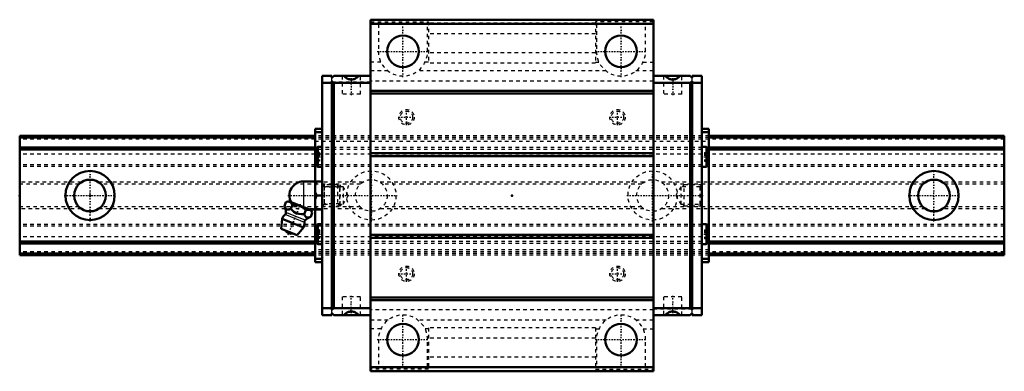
# Model space of a CAD drawing. Header units: millimetres. Extents: x -20 to 260, y -50 to 50.
import ezdxf

# ---------------------------------------------------------------- set-up
doc = ezdxf.new("R2010")
doc.units = ezdxf.units.MM
doc.linetypes.add('Center', pattern=[1.5, 0.45, -0.5, 0.05, -0.5])
doc.linetypes.add('Dashed', pattern=[2, 1, -1])
for name, color, linetype, lineweight in [('2d ConnectionPoints', 7, 'Continuous', 50), ('AM_0', 7, 'Continuous', 50), ('AM_4', 3, 'Continuous', 25), ('AM_5', 3, 'Continuous', 25), ('AM_7', 7, 'Center', 25), ('AM_9', 6, 'Dashed', 25)]:
    doc.layers.add(name, color=color, linetype=linetype, lineweight=lineweight)

# ---------------------------------------------------------------- blocks, each defined once
blk = doc.blocks.new('1_i536fd4me5xuo9ccvnxm9zvfj________0_in_HSR35M1B1SS280LG200BM6F84000_4')
at = {"layer": 'AM_0'}
for p, q in [((60.7, 4), (66, 4)), ((64, 4), (64, -4)), ((64.5, 0), (66, 0)), ((55.28, -3), (55.71, -1.93)), ((56.49, -1.6), (55.71, -1.93)), ((62.88, -4.18), (56.49, -1.6)), ((57.15, -3.76), (57.58, -2.69)), ((60.9, -5.27), (61.33, -4.2)), ((62.42, -4), (66, -4)), ((62.77, -6.03), (63.21, -4.96)), ((63.21, -4.96), (62.88, -4.18)), ((54.6, -6.67), (54.4, -9.49)), ((60.72, -9.14), (54.6, -6.67)), ((58.89, -11.31), (54.4, -9.49)), ((58.89, -11.31), (60.72, -9.14))]:
    blk.add_line(p, q, dxfattribs=at)
for points in [[(64.5, 4), (64.21, 3.44), (64, 2.85)], [(64, 1.15), (64.06, 0.96), (64.5, 0)], [(64.5, 0), (64.21, -0.56), (64, -1.15)], [(57.58, -2.69), (57.32, -2.21), (56.96, -1.86), (56.66, -1.76), (56.31, -1.75), (55.71, -1.93)], [(61.33, -4.2), (60.49, -3.42), (59.97, -3.09), (59.39, -2.85), (58.79, -2.71), (58.17, -2.67), (57.58, -2.69)], [(55.28, -3), (55.46, -3.4), (55.68, -3.74), (55.87, -3.91), (56.09, -4), (56.34, -4.01), (56.6, -3.96), (57.15, -3.76)], [(57.15, -3.76), (57.58, -4.23), (58, -4.62), (58.47, -4.95), (58.9, -5.15), (59.36, -5.26), (60.13, -5.32), (60.9, -5.27)], [(60.9, -5.27), (61.08, -5.67), (61.3, -6.01), (61.49, -6.18), (61.71, -6.27), (61.96, -6.29), (62.22, -6.24), (62.77, -6.03)], [(63.21, -4.96), (62.95, -4.48), (62.59, -4.14), (62.28, -4.03), (61.93, -4.03), (61.33, -4.2)], [(64, -2.85), (64.06, -3.04), (64.5, -4)]]:
    blk.add_lwpolyline(points, dxfattribs=at)
for centre, radius, start, end in [((60.7, 0), 4, 90, 207.9876), ((57.66, -7.9), 3.3, 131.9787, 158), ((49.73, -5.29), 6, 4.8448, 22.4713), ((54.92, -4.86), 0.8, 311.9787, 4.8448), ((57.66, -7.9), 3.3, 338, 4.0213), ((61.75, -7.62), 0.8, 131.1552, 184.0213), ((65.17, -11.53), 6, 113.5501, 131.1552), ((57.19, -9.07), 1.82, 210.1342, 285.8658)]:
    blk.add_arc(centre, radius, start, end, dxfattribs=at)
at = {"layer": 'AM_4'}
for p, q in [((60.7, 4), (60.7, -3.3)), ((60.95, -7.67), (55.45, -5.45)), ((61.22, -7.01), (55.71, -4.79))]:
    blk.add_line(p, q, dxfattribs=at)
at = {"layer": 'AM_5', "linetype": 'Dashed'}
for p, q in [((66.54, 3), (66.54, -3)), ((71, 2.39), (66.54, 2.39)), ((71, -2.39), (66.54, -2.39))]:
    blk.add_line(p, q, dxfattribs=at)
at = {"layer": 'AM_7'}
blk.add_line((56.34, -11.15), (59.84, -2.5), dxfattribs=at)
at = {"layer": 'AM_9'}
for p, q in [((70.39, 3), (66, 3)), ((71, 2.39), (70.39, 3)), ((70.39, 3), (70.39, -3)), ((71, 2.39), (71, -2.39)), ((70.39, -3), (71, -2.39)), ((66, -3), (70.39, -3))]:
    blk.add_line(p, q, dxfattribs=at)
blk = doc.blocks.new('2_HSR35M1BSSB_M6F_Slider_0_in_HSR35M1B1SS280LG200BM6F84000_4')
at = {"layer": 'AM_0'}
for p, q in [((79.8, 50), (79.8, -50)), ((160.2, 50), (79.8, 50)), ((160.2, 48.8), (79.8, 48.8)), ((160.2, 50), (160.2, -50)), ((66, 34), (66, -34)), ((68.8, 34), (66, 34)), ((68.8, 33.5), (69.3, 34)), ((68.8, 34), (68.8, 33.5)), ((79.8, 34), (69.3, 34)), ((160.2, 34), (170.7, 34)), ((171.2, 33.5), (170.7, 34)), ((171.2, 34), (174, 34)), ((171.2, 34), (171.2, 33.5)), ((174, -34), (174, 34)), ((68.8, 32), (66, 32)), ((68.8, 32.5), (68.8, -32.5)), ((69.3, 32), (68.8, 32.5)), ((69.3, -32), (69.3, 32)), ((79.8, 32), (69.3, 32)), ((160.2, 32), (170.7, 32)), ((170.7, 32), (171.2, 32.5)), ((170.7, -32), (170.7, 32)), ((171.2, 32.5), (171.2, -32.5)), ((171.2, 32), (174, 32)), ((160.2, 29.8), (79.8, 29.8)), ((160.2, 29), (79.8, 29)), ((64, 19), (64, 4)), ((64, 19), (66, 19)), ((64, 18), (66, 18)), ((176, 19), (174, 19)), ((176, 18), (174, 18)), ((176, 19), (176, -19)), ((64.5, 13.47), (64.5, 8.52)), ((66, 13.85), (64.87, 13.85)), ((160.2, 12), (79.8, 12)), ((160.2, 11.2), (79.8, 11.2)), ((175.12, 13.85), (174, 13.85)), ((175.5, 13.47), (175.5, 8.52)), ((64.87, 8.15), (66, 8.15)), ((174, 8.15), (175.12, 8.15)), ((64, -4), (64, -19)), ((66, -8.15), (64.87, -8.15)), ((175.12, -8.15), (174, -8.15)), ((64.5, -8.53), (64.5, -13.48)), ((160.2, -11.2), (79.8, -11.2)), ((175.5, -8.53), (175.5, -13.48)), ((64.87, -13.85), (66, -13.85)), ((160.2, -12), (79.8, -12)), ((174, -13.85), (175.12, -13.85)), ((64, -18), (66, -18)), ((64, -19), (66, -19)), ((176, -18), (174, -18)), ((176, -19), (174, -19)), ((160.2, -29), (79.8, -29)), ((160.2, -29.8), (79.8, -29.8)), ((68.8, -32), (66, -32)), ((68.8, -32.5), (69.3, -32)), ((68.8, -33.5), (68.8, -34)), ((69.3, -34), (68.8, -33.5)), ((79.8, -32), (69.3, -32)), ((160.2, -32), (170.7, -32)), ((171.2, -32.5), (170.7, -32)), ((170.7, -34), (171.2, -33.5)), ((171.2, -32), (174, -32)), ((171.2, -33.5), (171.2, -34)), ((68.8, -34), (66, -34)), ((79.8, -34), (69.3, -34)), ((160.2, -34), (170.7, -34)), ((171.2, -34), (174, -34)), ((160.2, -48.8), (79.8, -48.8)), ((160.2, -50), (79.8, -50))]:
    blk.add_line(p, q, dxfattribs=at)
for points in [[(72.25, 34), (72.4, 33.83), (72.56, 33.67), (72.73, 33.52), (72.92, 33.4), (73.12, 33.28), (73.33, 33.19), (73.54, 33.11), (73.76, 33.06), (73.98, 33.02), (74.21, 33), (74.44, 33), (74.66, 33.03), (74.88, 33.07), (75.1, 33.13), (75.32, 33.21), (75.52, 33.3), (75.72, 33.42), (75.9, 33.55), (76.07, 33.7), (76.23, 33.86), (76.35, 34)], [(167.75, 34), (167.6, 33.83), (167.44, 33.67), (167.27, 33.52), (167.08, 33.4), (166.88, 33.28), (166.67, 33.19), (166.46, 33.11), (166.24, 33.06), (166.02, 33.02), (165.79, 33), (165.56, 33), (165.34, 33.03), (165.12, 33.07), (164.9, 33.13), (164.68, 33.21), (164.48, 33.3), (164.28, 33.42), (164.1, 33.55), (163.93, 33.7), (163.77, 33.86), (163.65, 34)], [(72.25, -34), (72.4, -33.83), (72.56, -33.67), (72.73, -33.52), (72.92, -33.4), (73.12, -33.28), (73.33, -33.19), (73.54, -33.11), (73.76, -33.06), (73.98, -33.02), (74.21, -33), (74.44, -33), (74.66, -33.03), (74.88, -33.07), (75.1, -33.13), (75.32, -33.21), (75.52, -33.3), (75.72, -33.42), (75.9, -33.55), (76.07, -33.7), (76.23, -33.86), (76.35, -34)], [(167.75, -34), (167.6, -33.83), (167.44, -33.67), (167.27, -33.52), (167.08, -33.4), (166.88, -33.28), (166.67, -33.19), (166.46, -33.11), (166.24, -33.06), (166.02, -33.02), (165.79, -33), (165.56, -33), (165.34, -33.03), (165.12, -33.07), (164.9, -33.13), (164.68, -33.21), (164.48, -33.3), (164.28, -33.42), (164.1, -33.55), (163.93, -33.7), (163.77, -33.86), (163.65, -34)]]:
    blk.add_lwpolyline(points, dxfattribs=at)
for centre in [(89, 41), (151, 41), (89, -41), (151, -41)]:
    blk.add_circle(centre, 4.5, dxfattribs=at)
for centre, start, end in [((64.87, 13.47), 90, 180), ((175.12, 13.47), 360, 90), ((64.87, 8.52), 180, 270), ((175.12, 8.52), 270, 0), ((64.87, -8.53), 90, 180), ((175.12, -8.53), 360, 90), ((64.87, -13.48), 180, 270), ((175.12, -13.48), 270, 0)]:
    blk.add_arc(centre, 0.375, start, end, dxfattribs=at)
at = {"layer": 'AM_4'}
for p, q in [((64.87, 13.85), (64.87, 8.15)), ((175.12, 13.85), (175.12, 8.15)), ((64.87, -8.15), (64.87, -13.85)), ((175.12, -8.15), (175.12, -13.85))]:
    blk.add_line(p, q, dxfattribs=at)
at = {"layer": 'AM_5', "linetype": 'Dashed'}
for p, q in [((71, -3), (71, 3)), ((71.5, 2.46), (71, 3)), ((168.5, 2.46), (169, 3)), ((169, -3), (169, 3)), ((174, 3), (169, 3)), ((71.5, -2.46), (71, -3)), ((168.5, -2.46), (169, -3)), ((174, -3), (169, -3))]:
    blk.add_line(p, q, dxfattribs=at)
at = {"layer": 'AM_7'}
for p, q in [((89, 33.65), (89, 48.35)), ((151, 33.65), (151, 48.35)), ((81.65, 41), (96.35, 41)), ((143.65, 41), (158.35, 41)), ((74.3, 34.26), (74.3, 28.54)), ((165.7, 34.26), (165.7, 28.54)), ((90, 19.96), (90, 24.54)), ((150, 19.96), (150, 24.54)), ((87.71, 22.25), (92.29, 22.25)), ((147.71, 22.25), (152.29, 22.25)), ((64.42, 11), (66.08, 11)), ((173.93, 11), (175.57, 11)), ((152.65, 0), (174.37, 0)), ((64.42, -11), (66.08, -11)), ((173.93, -11), (175.57, -11)), ((87.71, -22.25), (92.29, -22.25)), ((90, -24.54), (90, -19.96)), ((147.71, -22.25), (152.29, -22.25)), ((150, -24.54), (150, -19.96)), ((74.3, -34.26), (74.3, -28.54)), ((165.7, -34.26), (165.7, -28.54)), ((89, -48.35), (89, -33.65)), ((151, -48.35), (151, -33.65)), ((81.65, -41), (96.35, -41)), ((143.65, -41), (158.35, -41))]:
    blk.add_line(p, q, dxfattribs=at)
at = {"layer": 'AM_9'}
for p, q in [((79.8, 49.42), (96.25, 49.42)), ((82, 48.73), (79.8, 48.73)), ((82, 48.73), (82, 41)), ((96.25, 48.73), (96, 48.73)), ((96, 41), (96, 48.73)), ((96.25, 49.42), (96.25, 37.66)), ((143.75, 49), (96.25, 49)), ((143.75, 49.42), (143.75, 37.66)), ((160.2, 49.42), (143.75, 49.42)), ((143.75, 48.73), (144, 48.73)), ((144, 48.73), (144, 41)), ((158, 41), (158, 48.73)), ((158, 48.73), (160.2, 48.73)), ((143.75, 46), (96.25, 46)), ((143.75, 40.61), (96.25, 40.61)), ((82.73, 37.9), (79.8, 37.9)), ((96.25, 37.9), (95.27, 37.9)), ((143.75, 37.66), (96.25, 37.66)), ((143.75, 37.9), (144.73, 37.9)), ((157.27, 37.9), (160.2, 37.9)), ((71.7, 34), (71.7, 28.8)), ((76.9, 28.8), (76.9, 34)), ((84.76, 35.43), (79.8, 35.43)), ((146.76, 35.43), (93.24, 35.43)), ((160.2, 35.43), (155.24, 35.43)), ((163.1, 34), (163.1, 28.8)), ((168.3, 28.8), (168.3, 34)), ((68.8, 32.5), (68.8, 33.5)), ((79.8, 32.2), (68.8, 32.2)), ((160.2, 32.48), (79.8, 32.48)), ((160.2, 32.2), (171.2, 32.2)), ((171.2, 32.5), (171.2, 33.5)), ((76.9, 28.8), (71.7, 28.8)), ((168.3, 28.8), (163.1, 28.8)), ((176, 17), (64, 17)), ((176, 16.48), (64, 16.48)), ((176, 16.47), (64, 16.47)), ((64, 15.47), (176, 15.47)), ((176, 13.64), (64, 13.64)), ((176, 13.64), (64, 13.64)), ((176, 13.11), (64, 13.11)), ((176, 11.8), (64, 11.8)), ((65.25, 12.25), (64.5, 12.25)), ((65.25, 12.25), (65.25, 9.75)), ((174.75, 12.25), (175.5, 12.25)), ((174.75, 12.25), (174.75, 9.75)), ((65.25, 11), (64.5, 11)), ((65.25, 9.75), (64.5, 9.75)), ((174.75, 11), (175.5, 11)), ((174.75, 9.75), (175.5, 9.75)), ((66.54, 2.46), (66, 3)), ((174, 3), (173.46, 2.46)), ((72, 2.46), (66.54, 2.46)), ((66.54, 2.46), (66.54, -2.46)), ((72, 2.46), (72, -2.46)), ((73.42, 0), (72, 2.46)), ((72, -2.46), (73.42, 0)), ((168, 2.46), (166.58, 0)), ((166.58, 0), (168, -2.46)), ((168, 2.46), (168, -2.46)), ((173.46, 2.46), (168, 2.46)), ((173.46, 2.46), (173.46, -2.46)), ((66, -3), (66.54, -2.46)), ((66.54, -2.46), (72, -2.46)), ((168, -2.46), (173.46, -2.46)), ((173.46, -2.46), (174, -3)), ((65.25, -9.75), (64.5, -9.75)), ((65.25, -11), (64.5, -11)), ((65.25, -9.75), (65.25, -12.25)), ((174.75, -9.75), (175.5, -9.75)), ((174.75, -9.75), (174.75, -12.25)), ((174.75, -11), (175.5, -11)), ((176, -11.8), (64, -11.8)), ((176, -13.11), (64, -13.11)), ((176, -13.64), (64, -13.64)), ((176, -13.64), (64, -13.64)), ((65.25, -12.25), (64.5, -12.25)), ((174.75, -12.25), (175.5, -12.25)), ((176, -15.47), (64, -15.47)), ((176, -16.47), (64, -16.47)), ((176, -16.48), (64, -16.48)), ((176, -17), (64, -17)), ((76.9, -28.8), (71.7, -28.8)), ((71.7, -28.8), (71.7, -34)), ((76.9, -34), (76.9, -28.8)), ((168.3, -28.8), (163.1, -28.8)), ((163.1, -28.8), (163.1, -34)), ((168.3, -34), (168.3, -28.8)), ((79.8, -32.2), (68.8, -32.2)), ((68.8, -33.5), (68.8, -32.5)), ((160.2, -32.48), (79.8, -32.48)), ((160.2, -32.2), (171.2, -32.2)), ((171.2, -33.5), (171.2, -32.5)), ((84.76, -35.43), (79.8, -35.43)), ((146.76, -35.43), (93.24, -35.43)), ((160.2, -35.43), (155.24, -35.43)), ((82.73, -37.9), (79.8, -37.9)), ((96.25, -37.9), (95.27, -37.9)), ((143.75, -37.66), (96.25, -37.66)), ((96.25, -37.66), (96.25, -49.42)), ((143.75, -37.66), (143.75, -49.42)), ((143.75, -37.9), (144.73, -37.9)), ((157.27, -37.9), (160.2, -37.9)), ((82, -41), (82, -48.73)), ((96, -48.73), (96, -41)), ((143.75, -40.61), (96.25, -40.61)), ((144, -41), (144, -48.73)), ((158, -48.73), (158, -41)), ((143.75, -46), (96.25, -46)), ((82, -48.73), (79.8, -48.73)), ((96.25, -49.42), (79.8, -49.42)), ((96.25, -48.73), (96, -48.73)), ((143.75, -49), (96.25, -49)), ((143.75, -48.73), (144, -48.73)), ((143.75, -49.42), (160.2, -49.42)), ((158, -48.73), (160.2, -48.73))]:
    blk.add_line(p, q, dxfattribs=at)
for centre, radius in [((90, 22.25), 2.18), ((90, 22.25), 1.75), ((150, 22.25), 2.18), ((150, 22.25), 1.75), ((90, -22.25), 2.18), ((90, -22.25), 1.75), ((150, -22.25), 2.18), ((150, -22.25), 1.75)]:
    blk.add_circle(centre, radius, dxfattribs=at)
for centre, start, end in [((89, 41), 180, 0), ((151, 41), 180, 0), ((89, -41), 0, 180), ((151, -41), 0, 180)]:
    blk.add_arc(centre, 7, start, end, dxfattribs=at)
blk = doc.blocks.new('3_HSR35M1B128020_Rail_0_in_HSR35M1B1SS280LG200BM6F84000_4')
at = {"layer": 'AM_0'}
for p, q in [((64, 17), (-20, 17)), ((-20, 17), (-20, -17)), ((260, 17), (176, 17)), ((260, 17), (260, -17)), ((64, 16.47), (-20, 16.47)), ((260, 16.47), (176, 16.47)), ((64, 13.64), (-20, 13.64)), ((64, 13.11), (-20, 13.11)), ((260, 13.64), (176, 13.64)), ((260, 13.11), (176, 13.11)), ((64, -13.11), (-20, -13.11)), ((64, -13.64), (-20, -13.64)), ((260, -13.11), (176, -13.11)), ((260, -13.64), (176, -13.64)), ((64, -16.47), (-20, -16.47)), ((260, -16.47), (176, -16.47)), ((64, -17), (-20, -17)), ((260, -17), (176, -17))]:
    blk.add_line(p, q, dxfattribs=at)
for centre, radius in [((0, 0), 7), ((240, 0), 7), ((0, 0), 4.5), ((240, 0), 4.5)]:
    blk.add_circle(centre, radius, dxfattribs=at)
at = {"layer": 'AM_7'}
for p, q in [((0, -7.35), (0, 7.35)), ((80, -7.35), (80, 7.35)), ((160, -7.35), (160, 7.35)), ((240, -7.35), (240, 7.35)), ((-7.35, 0), (7.35, 0)), ((56.23, 0), (87.35, 0)), ((232.65, 0), (247.35, 0))]:
    blk.add_line(p, q, dxfattribs=at)
at = {"layer": 'AM_9'}
for p, q in [((176, 17), (64, 17)), ((260, 16.48), (-20, 16.48)), ((260, 16), (-20, 16)), ((176, 16.47), (64, 16.47)), ((260, 13.64), (-20, 13.64)), ((260, 11.8), (-20, 11.8)), ((176, 13.64), (64, 13.64)), ((176, 13.11), (64, 13.11)), ((260, 8.75), (-20, 8.75)), ((260, 8.25), (-20, 8.25)), ((-2.49, 3.75), (-20, 3.75)), ((-3.11, 3.25), (-20, 3.25)), ((77.51, 3.75), (2.49, 3.75)), ((76.89, 3.25), (3.11, 3.25)), ((157.51, 3.75), (82.49, 3.75)), ((156.89, 3.25), (83.11, 3.25)), ((237.51, 3.75), (162.49, 3.75)), ((236.89, 3.25), (163.11, 3.25)), ((260, 3.75), (242.49, 3.75)), ((260, 3.25), (243.11, 3.25)), ((-3.11, -3.25), (-20, -3.25)), ((-2.49, -3.75), (-20, -3.75)), ((77.51, -3.75), (2.49, -3.75)), ((76.89, -3.25), (3.11, -3.25)), ((157.51, -3.75), (82.49, -3.75)), ((156.89, -3.25), (83.11, -3.25)), ((237.51, -3.75), (162.49, -3.75)), ((236.89, -3.25), (163.11, -3.25)), ((260, -3.75), (242.49, -3.75)), ((260, -3.25), (243.11, -3.25)), ((260, -8.25), (-20, -8.25)), ((260, -8.75), (-20, -8.75)), ((260, -11.8), (-20, -11.8)), ((260, -13.64), (-20, -13.64)), ((176, -13.11), (64, -13.11)), ((176, -13.64), (64, -13.64)), ((260, -16), (-20, -16)), ((260, -16.48), (-20, -16.48)), ((176, -16.47), (64, -16.47)), ((176, -17), (64, -17))]:
    blk.add_line(p, q, dxfattribs=at)
for centre, radius in [((80, 0), 7), ((160, 0), 7), ((80, 0), 4.5), ((160, 0), 4.5)]:
    blk.add_circle(centre, radius, dxfattribs=at)

msp = doc.modelspace()

# ---------------------------------------------------------------- linework, layer by layer
at = {"layer": '2d ConnectionPoints'}
for p in [(-20, 0), (0, 0), (0, 0), (66, 0), (120, 0), (174, 0)]:
    msp.add_point(p, dxfattribs=at)

# ---------------------------------------------------------------- block references
for name in ['2_HSR35M1BSSB_M6F_Slider_0_in_HSR35M1B1SS280LG200BM6F84000_4', '3_HSR35M1B128020_Rail_0_in_HSR35M1B1SS280LG200BM6F84000_4', '1_i536fd4me5xuo9ccvnxm9zvfj________0_in_HSR35M1B1SS280LG200BM6F84000_4']:
    msp.add_blockref(name, (0, 0))

doc.saveas('drawing.dxf')
